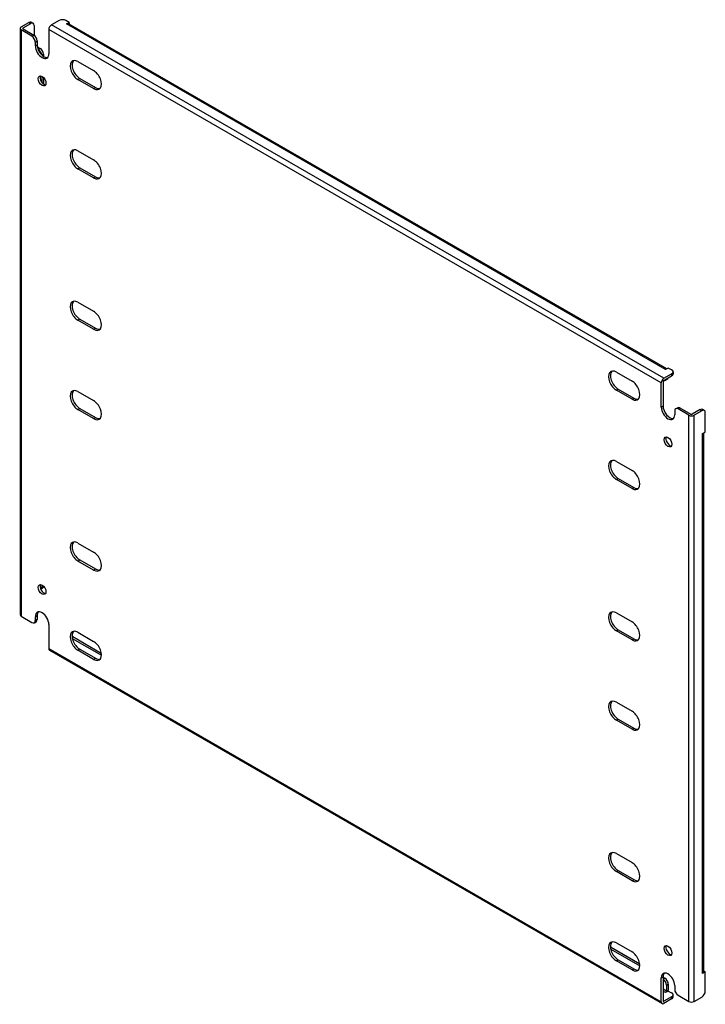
# Model space of a CAD drawing. Header units: inches. Extents: x 7 to 173, y 7 to 82.
# Tile 2 of 2: x 155 to 173, y 57 to 82. Entities that reach past the tile are written whole.
import ezdxf

# ---------------------------------------------------------------- set-up
doc = ezdxf.new("R2010")
doc.units = ezdxf.units.IN
doc.header["$MEASUREMENT"] = 0
doc.layers.add('Visible Edges(ANSI)', color=7, linetype='Continuous', lineweight=25)
doc.layers.add('Visible Tangent Edges(ANSI)', color=7, linetype='Continuous', lineweight=25)

msp = doc.modelspace()

# ---------------------------------------------------------------- linework, layer by layer
at = {"layer": 'Visible Edges(ANSI)'}
for p, q in [((155.1, 82.229), (155.303, 82.346)), ((155.148, 82.201), (155.352, 82.318)), ((155.366, 82.352), (155.414, 82.325)), ((156.099, 82.397), (155.895, 82.28)), ((156.364, 82.346), (156.276, 82.397)), ((156.294, 82.306), (156.364, 82.346)), ((156.294, 82.306), (156.294, 82.306)), ((156.294, 82.306), (156.294, 82.306)), ((172.056, 73.239), (156.344, 82.311)), ((156.364, 82.346), (156.364, 82.299)), ((155.071, 82.188), (155.071, 66.777)), ((155.383, 81.984), (155.1, 82.148)), ((155.148, 82.176), (155.431, 82.012)), ((155.44, 82.267), (155.44, 82.007)), ((155.825, 82.158), (155.825, 81.525)), ((155.472, 81.729), (155.472, 81.831)), ((155.52, 81.859), (155.52, 81.757)), ((155.524, 81.708), (155.599, 81.665)), ((155.543, 81.642), (155.551, 81.638)), ((155.687, 81.512), (155.687, 81.456)), ((156.592, 81.319), (157.003, 81.081)), ((155.639, 80.934), (155.639, 80.773)), ((155.687, 80.897), (155.687, 80.726)), ((157.003, 80.608), (156.592, 80.846)), ((156.64, 80.873), (157.051, 80.636)), ((156.592, 78.972), (157.003, 78.734)), ((157.003, 78.26), (156.592, 78.498)), ((156.64, 78.526), (157.051, 78.288)), ((156.592, 74.991), (157.003, 74.754)), ((156.64, 74.545), (157.051, 74.308)), ((157.003, 74.28), (156.592, 74.518)), ((172.097, 73.263), (172.027, 73.222)), ((172.186, 73.212), (172.097, 73.263)), ((170.734, 73.154), (171.145, 72.917)), ((171.982, 72.992), (172.186, 73.11)), ((171.982, 72.937), (172.186, 73.054)), ((172.027, 73.222), (172.027, 73.222)), ((172.027, 73.222), (172.027, 73.222)), ((172.222, 73.161), (172.222, 73.105)), ((171.912, 72.237), (171.912, 72.871)), ((171.96, 72.899), (171.96, 72.265)), ((172.071, 72.966), (172.023, 72.938)), ((156.592, 72.644), (157.003, 72.406)), ((171.145, 72.443), (170.734, 72.681)), ((170.782, 72.708), (171.194, 72.471)), ((172.291, 72.192), (172.34, 72.22)), ((172.402, 72.214), (172.686, 72.05)), ((157.003, 71.933), (156.592, 72.17)), ((156.64, 72.198), (157.051, 71.96)), ((172.266, 72.135), (172.266, 72.033)), ((172.637, 72.022), (172.354, 72.186)), ((172.933, 72.168), (172.729, 72.05)), ((172.981, 72.14), (172.777, 72.022)), ((173.044, 72.146), (172.996, 72.174)), ((173.07, 71.579), (173.07, 72.089)), ((172.999, 71.538), (173.07, 71.579)), ((172.999, 71.538), (172.999, 71.538)), ((173, 71.538), (172.999, 71.538)), ((173.029, 57.392), (173.029, 71.555)), ((170.734, 70.807), (171.145, 70.569)), ((171.145, 70.096), (170.734, 70.333)), ((170.782, 70.361), (171.194, 70.123)), ((156.592, 68.663), (157.003, 68.426)), ((157.003, 67.952), (156.592, 68.19)), ((156.64, 68.218), (157.051, 67.98)), ((155.639, 67.564), (155.639, 67.502)), ((155.662, 67.472), (155.614, 67.445)), ((170.734, 66.826), (171.145, 66.589)), ((155.1, 66.736), (155.383, 66.573)), ((155.446, 66.567), (155.494, 66.594)), ((155.472, 66.624), (155.472, 66.726)), ((155.52, 66.754), (155.52, 66.652)), ((155.825, 66.522), (155.825, 65.888)), ((156.592, 66.316), (157.003, 66.078)), ((171.145, 66.115), (170.734, 66.353)), ((170.782, 66.38), (171.194, 66.143)), ((156.443, 66.154), (157.208, 65.713)), ((156.453, 66.205), (157.205, 65.77)), ((155.846, 65.843), (171.933, 56.555)), ((157.003, 65.605), (156.592, 65.842)), ((156.64, 65.87), (157.051, 65.633)), ((170.734, 64.479), (171.145, 64.241)), ((171.145, 63.768), (170.734, 64.005)), ((170.782, 64.033), (171.194, 63.795)), ((170.734, 60.498), (171.145, 60.261)), ((170.782, 60.053), (171.194, 59.815)), ((171.145, 59.787), (170.734, 60.025)), ((170.577, 58.05), (171.347, 57.605)), ((170.585, 57.99), (171.35, 57.548)), ((170.734, 58.151), (171.145, 57.913)), ((171.145, 57.44), (170.734, 57.677)), ((170.782, 57.705), (171.194, 57.468)), ((171.912, 56.6), (171.912, 57.234)), ((171.96, 57.262), (171.96, 56.628)), ((171.96, 57.251), (172.009, 57.223)), ((173.07, 57.392), (172.999, 57.351)), ((172.999, 57.351), (172.999, 57.352)), ((172.999, 57.352), (173, 57.352)), ((173.029, 57.416), (173.07, 57.392)), ((173.07, 56.882), (173.07, 57.392)), ((171.96, 57.196), (171.961, 57.195)), ((172.049, 57.042), (172.049, 56.884)), ((172.097, 57.07), (172.097, 56.912)), ((172.266, 57.03), (172.266, 56.928)), ((172.186, 56.733), (171.982, 56.616)), ((172.097, 56.886), (172.027, 56.846)), ((172.027, 56.846), (172.027, 56.846)), ((172.027, 56.846), (172.027, 56.846)), ((172.097, 56.886), (172.186, 56.835)), ((172.222, 56.729), (172.222, 56.784)), ((172.354, 56.775), (172.637, 56.611)), ((172.777, 56.611), (172.981, 56.729)), ((172.186, 56.678), (171.982, 56.56))]:
    msp.add_line(p, q, dxfattribs=at)
for centre, major_axis, start_param, end_param in [((155.303, 82.244), (0.062, 0.108), 0, 0.785398), ((155.352, 82.216), (0.062, 0.108), 5.497787, 7.068583), ((156.187, 82.346), (0.125, 0), 0.785398, 2.356194), ((156.294, 82.225), (0.0495, 0.0857), 0, 0.785398), ((155.17, 82.188), (-0.099, 0), 5.497787, 7.068583), ((155.17, 82.188), (-0.031, 0), 5.497787, 7.068583), ((155.895, 82.199), (0.0495, 0.0857), 0.785398, 2.356194), ((155.383, 81.882), (0.062, -0.108), 0.785398, 2.356194), ((155.431, 81.91), (-0.063, 0.108), 3.926991, 5.497787), ((155.649, 81.627), (0.125, -0.217), 3.926991, 7.068583), ((155.697, 81.655), (0.125, -0.217), 3.926991, 6.089646), ((155.551, 81.535), (0.062, -0.108), 0.887242, 2.356194), ((155.599, 81.563), (-0.063, 0.108), 3.926991, 5.497787), ((156.592, 81.082), (-0.145, 0.251), 5.497787, 8.63938), ((156.64, 81.11), (-0.145, 0.251), 0.166574, 2.356194), ((157.003, 80.845), (0.145, -0.251), 5.497787, 8.63938), ((155.697, 80.838), (-0.073, 0.126), 0.338008, 2.803584), ((157.051, 80.872), (0.145, -0.251), 5.497787, 6.116612), ((156.592, 78.735), (-0.145, 0.251), 5.497787, 8.63938), ((156.64, 78.763), (-0.145, 0.251), 0.166574, 2.356194), ((157.003, 78.497), (0.145, -0.251), 5.497787, 8.63938), ((157.051, 78.525), (0.145, -0.251), 5.497787, 6.116612), ((156.592, 74.754), (-0.145, 0.251), 5.497787, 8.63938), ((156.64, 74.782), (-0.145, 0.251), 0.166574, 2.356194), ((157.003, 74.517), (0.145, -0.251), 5.497787, 8.63938), ((157.051, 74.545), (0.145, -0.251), 5.497787, 6.116612), ((170.734, 72.917), (-0.145, 0.251), 5.497787, 8.63938), ((170.782, 72.945), (-0.145, 0.251), 0.166574, 2.356194), ((171.982, 72.911), (0.0495, 0.0857), 0.785398, 2.356194), ((172.027, 73.141), (0.0495, 0.0857), 0.721823, 0.785398), ((172.009, 73.075), (0.062, -0.108), 0, 0.557599), ((172.097, 73.161), (0.125, 0), 5.497787, 7.068583), ((172.097, 73.105), (0.125, 0), 5.497787, 6.283185), ((171.145, 72.68), (0.145, -0.251), 5.497787, 8.63938), ((171.982, 72.911), (0.0155, 0.0268), 0.785398, 2.356194), ((171.961, 73.047), (0.062, -0.108), 5.726091, 6.840784), ((156.592, 72.407), (-0.145, 0.251), 5.497787, 8.63938), ((156.64, 72.435), (-0.145, 0.251), 0.166574, 2.356194), ((171.194, 72.707), (0.145, -0.251), 5.497787, 6.116612), ((157.003, 72.169), (0.145, -0.251), 5.497787, 8.63938), ((172.089, 72.135), (0.125, -0.217), 3.926991, 7.068583), ((172.137, 72.163), (0.125, -0.217), 3.926991, 6.089646), ((172.402, 72.112), (-0.062, 0.108), 5.497787, 6.283185), ((157.051, 72.197), (0.145, -0.251), 5.497787, 6.116612), ((172.354, 72.084), (-0.062, 0.108), 5.497787, 7.068583), ((172.707, 72.063), (0.099, 0), 3.926991, 5.497787), ((172.707, 72.063), (0.031, 0), 3.926991, 5.497787), ((172.933, 72.066), (0.062, 0.108), 0, 0.785398), ((172.981, 72.038), (0.062, 0.108), 5.497787, 7.068583), ((172.137, 71.346), (-0.073, 0.126), 0.338008, 2.803584), ((172.93, 71.579), (0.099, 0), 5.497787, 5.561362), ((170.734, 70.57), (-0.145, 0.251), 5.497787, 8.63938), ((170.782, 70.598), (-0.145, 0.251), 0.166574, 2.356194), ((171.145, 70.332), (0.145, -0.251), 5.497787, 8.63938), ((171.194, 70.36), (0.145, -0.251), 5.497787, 6.116612), ((156.592, 68.427), (-0.145, 0.251), 5.497787, 8.63938), ((156.64, 68.454), (-0.145, 0.251), 0.166574, 2.356194), ((157.003, 68.189), (0.145, -0.251), 5.497787, 8.63938), ((157.051, 68.217), (0.145, -0.251), 5.497787, 6.116612), ((155.697, 67.468), (-0.073, 0.126), 0.338008, 2.803584), ((155.551, 67.553), (0.063, -0.108), 0.012335, 0.785398), ((155.599, 67.581), (0.063, -0.108), 0, 0.762813), ((155.17, 66.777), (-0.099, 0), 0, 0.785398), ((155.649, 66.624), (-0.125, 0.217), 3.926991, 7.068583), ((155.697, 66.652), (-0.125, 0.217), 0.193539, 0.785398), ((170.734, 66.589), (-0.145, 0.251), 5.497787, 8.63938), ((170.782, 66.617), (-0.145, 0.251), 0.166574, 2.356194), ((155.383, 66.675), (0.062, -0.108), 5.497787, 7.068583), ((155.431, 66.703), (0.062, -0.108), 0, 0.785398), ((171.145, 66.352), (0.145, -0.251), 5.497787, 8.63938), ((156.592, 66.079), (-0.145, 0.251), 5.497787, 8.63938), ((156.64, 66.107), (-0.145, 0.251), 0.166574, 2.356194), ((156.453, 66.102), (-0.063, 0.108), 5.497787, 5.695787), ((157.003, 65.842), (0.145, -0.251), 5.497787, 8.63938), ((171.194, 66.38), (0.145, -0.251), 5.497787, 6.116612), ((155.895, 65.929), (-0.0495, -0.0857), 5.497787, 6.283185), ((157.051, 65.869), (0.145, -0.251), 5.497787, 6.116612), ((170.734, 64.242), (-0.145, 0.251), 5.497787, 8.63938), ((170.782, 64.27), (-0.145, 0.251), 0.166574, 2.356194), ((171.145, 64.004), (0.145, -0.251), 5.497787, 8.63938), ((171.194, 64.032), (0.145, -0.251), 5.497787, 6.116612), ((170.734, 60.262), (-0.145, 0.251), 5.497787, 8.63938), ((170.782, 60.289), (-0.145, 0.251), 0.166574, 2.356194), ((171.145, 60.024), (0.145, -0.251), 5.497787, 8.63938), ((171.194, 60.052), (0.145, -0.251), 5.497787, 6.116612), ((170.734, 57.914), (-0.145, 0.251), 5.497787, 8.63938), ((170.782, 57.942), (-0.145, 0.251), 0.166574, 2.356194), ((172.137, 57.976), (-0.073, 0.126), 0.338008, 2.803584), ((171.145, 57.677), (0.145, -0.251), 5.497787, 8.63938), ((171.194, 57.704), (0.145, -0.251), 5.497787, 6.116612), ((172.089, 57.132), (-0.125, 0.217), 3.926991, 7.068583), ((172.137, 57.16), (-0.125, 0.217), 0.193539, 0.785398), ((172.009, 57.121), (-0.063, 0.108), 3.926991, 5.497787), ((172.93, 57.392), (0.099, 0), 5.497787, 6.283185), ((171.961, 57.093), (0.062, -0.108), 0.785398, 2.356194), ((172.027, 56.871), (0.0155, 0.0268), 3.926991, 5.497787), ((172.027, 56.871), (0.0495, 0.0857), 5.177171, 5.497787), ((172.097, 56.784), (0.125, 0), 5.497787, 7.068583), ((172.097, 56.729), (0.125, 0), 5.497787, 6.283185), ((172.354, 56.877), (-0.062, 0.108), 0.785398, 2.356194), ((172.981, 56.831), (-0.063, -0.108), 0.785398, 2.356194), ((171.982, 56.641), (-0.0495, -0.0857), 5.497787, 7.068583), ((171.982, 56.641), (-0.0155, -0.0268), 5.497787, 7.068583), ((172.707, 56.652), (0.099, 0), 3.926991, 5.497787)]:
    msp.add_ellipse(centre, major_axis=major_axis, ratio=0.57735, start_param=start_param, end_param=end_param, dxfattribs=at)
for centre, major_axis in [((155.649, 80.81), (0.072, -0.126)), ((172.089, 71.319), (0.072, -0.126)), ((155.649, 67.44), (-0.072, 0.126)), ((172.089, 57.949), (-0.072, 0.126))]:
    msp.add_ellipse(centre, major_axis=major_axis, ratio=0.57735, dxfattribs=at)
at = {"layer": 'Visible Tangent Edges(ANSI)'}
for p, q in [((155.303, 82.346), (155.352, 82.318)), ((172.027, 73.222), (156.294, 82.306)), ((155.1, 82.148), (155.1, 66.736)), ((155.148, 82.176), (155.148, 82.201)), ((171.912, 72.871), (155.825, 82.158)), ((171.982, 72.992), (155.895, 82.28)), ((155.431, 82.012), (155.383, 81.984)), ((155.472, 81.831), (155.52, 81.859)), ((155.472, 81.729), (155.52, 81.757)), ((155.599, 81.665), (155.551, 81.638)), ((155.646, 81.488), (155.687, 81.512)), ((156.592, 80.846), (156.64, 80.873)), ((157.003, 80.608), (157.051, 80.636)), ((156.592, 78.498), (156.64, 78.526)), ((157.003, 78.26), (157.051, 78.288)), ((156.592, 74.518), (156.64, 74.545)), ((157.003, 74.28), (157.051, 74.308)), ((172.186, 73.11), (172.186, 73.054)), ((170.734, 72.681), (170.782, 72.708)), ((171.145, 72.443), (171.194, 72.471)), ((171.912, 72.237), (171.96, 72.265)), ((172.354, 72.186), (172.402, 72.214)), ((156.592, 72.17), (156.64, 72.198)), ((157.003, 71.933), (157.051, 71.96)), ((172.637, 56.611), (172.637, 72.022)), ((172.777, 56.611), (172.777, 72.022)), ((172.933, 72.168), (172.981, 72.14)), ((173, 57.352), (173, 71.538)), ((170.734, 70.333), (170.782, 70.361)), ((171.145, 70.096), (171.194, 70.123)), ((156.592, 68.19), (156.64, 68.218)), ((157.003, 67.952), (157.051, 67.98)), ((155.686, 67.529), (155.639, 67.502)), ((155.472, 66.726), (155.52, 66.754)), ((155.52, 66.652), (155.472, 66.624)), ((170.734, 66.353), (170.782, 66.38)), ((156.436, 66.195), (156.453, 66.205)), ((171.145, 66.115), (171.194, 66.143)), ((155.825, 65.888), (171.912, 56.6)), ((156.592, 65.842), (156.64, 65.87)), ((157.003, 65.605), (157.051, 65.633)), ((170.734, 64.005), (170.782, 64.033)), ((171.145, 63.768), (171.194, 63.795)), ((170.734, 60.025), (170.782, 60.053)), ((171.145, 59.787), (171.194, 59.815)), ((170.734, 57.677), (170.782, 57.705)), ((171.145, 57.44), (171.194, 57.468)), ((171.912, 57.234), (171.96, 57.262)), ((172.009, 57.223), (171.961, 57.195)), ((172.049, 57.042), (172.097, 57.07)), ((172.049, 56.884), (171.96, 56.935)), ((172.027, 56.846), (171.96, 56.885)), ((172.186, 56.733), (172.186, 56.678)), ((171.982, 56.616), (171.96, 56.628))]:
    msp.add_line(p, q, dxfattribs=at)

doc.saveas('drawing.dxf')
